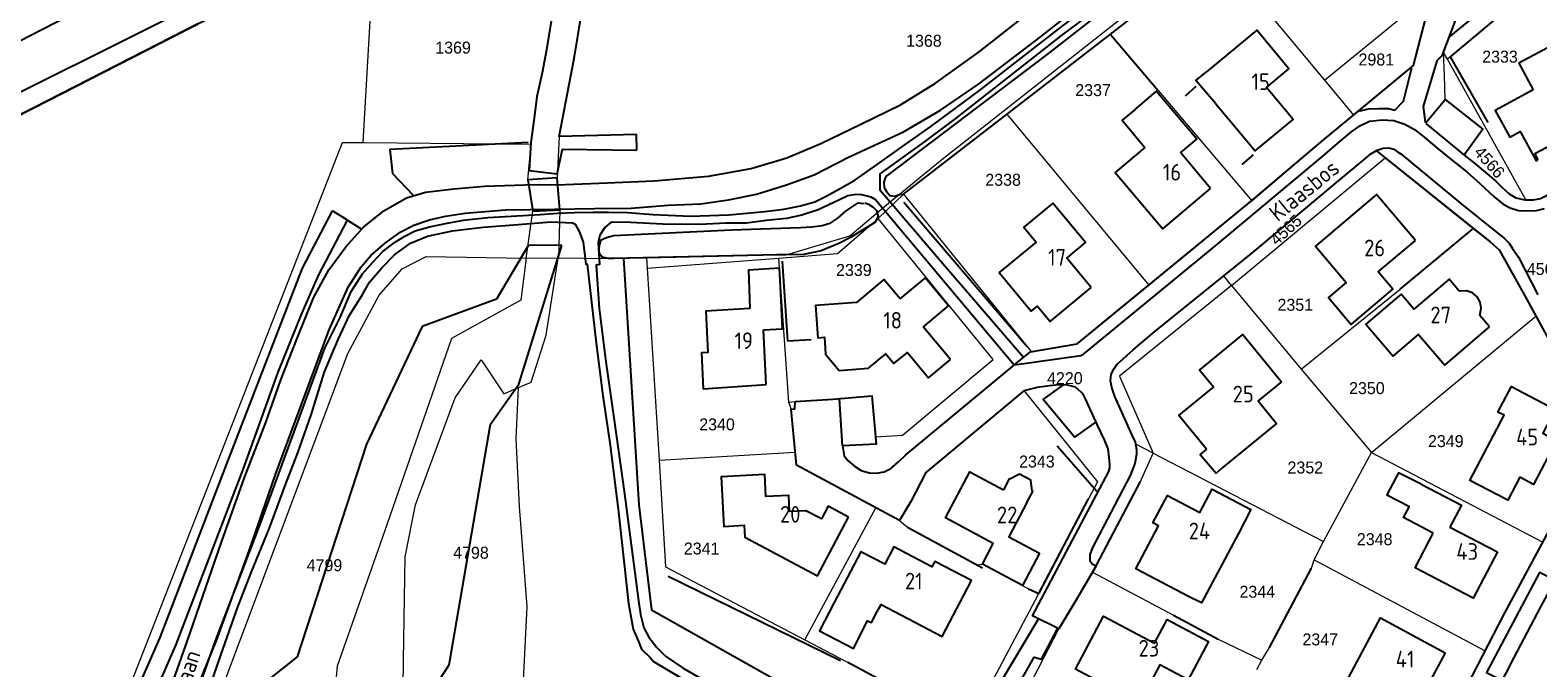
# Model space of a CAD drawing. Header units: metres. Extents: x 233874 to 239264, y 443832 to 448222.
# Tile 123 of 195: x 236256 to 236482, y 445816 to 445912. Entities that reach past the tile are written whole.
import ezdxf
from ezdxf.enums import TextEntityAlignment as Align

# ---------------------------------------------------------------- set-up
doc = ezdxf.new("R2010")
doc.units = ezdxf.units.M
doc.header["$MEASUREMENT"] = 0
doc.linetypes.add('DGN3', pattern=[54.868356, 36.578904, -18.289452])
for name, color, linetype in [('DAKRAND', 4, 'Continuous'), ('Goud-kadastrale grenzen', 13, 'Continuous'), ('HEG', 253, 'Continuous'), ('HEK', 253, 'Continuous'), ('HOOFDGEBOUW', 4, 'Continuous'), ('HUISNUMMER', 253, 'Continuous'), ('INSTEEKSLOOT', 153, 'Continuous'), ('KANTVERH', 253, 'Continuous'), ('KANTWATER', 153, 'Continuous'), ('KNTONVERHARD', 253, 'Continuous'), ('KUNSTWERK', 253, 'Continuous'), ('MUUR', 253, 'Continuous'), ('OVLIJNOBJ', 253, 'Continuous'), ('RASTER', 253, 'Continuous'), ('STRAATNAAM', 253, 'Continuous')]:
    doc.layers.add(name, color=color, linetype=linetype)
for name, color, linetype, lineweight in [('G01 kadestrale perceelsgrens', 73, 'Continuous', 0), ('G02 kadestrale sectiegrens', 73, 'DGN3', 30), ('Z01 perceelnummer', 73, 'Continuous', 13)]:
    doc.layers.add(name, color=color, linetype=linetype, lineweight=lineweight)
doc.styles.get("Standard").update_dxf_attribs({"font": 'iso.shx'})
doc.styles.add('Styledgn001', font='dgn001.shx')

# ---------------------------------------------------------------- blocks, each defined once
blk = doc.blocks.new('A$C1532452F')
at = {"layer": 'G01 kadestrale perceelsgrens'}
for p, q in [((236305.701, 445895.221), (236307.6, 445927.414)), ((236418.034, 445911.492), (236434.134, 445923.949)), ((236434.134, 445923.949), (236450.262, 445904.574)), ((236450.262, 445904.574), (236465.917, 445917.377)), ((236480.449, 445917.588), (236469.131, 445908.104)), ((236418.034, 445911.492), (236418.116, 445911.402)), ((236418.116, 445911.402), (236425.226, 445903.014)), ((236468.262, 445905.319), (236468.15, 445908.761)), ((236468.713, 445907.754), (236468.15, 445908.761)), ((236469.131, 445908.104), (236468.713, 445907.754)), ((236480.53, 445886.616), (236468.713, 445907.754)), ((236450.262, 445904.574), (236454.605, 445899.331)), ((236468.382, 445901.66), (236468.262, 445905.319)), ((236425.226, 445903.014), (236439.304, 445886.468)), ((236474.062, 445897.218), (236468.382, 445901.66)), ((236386.969, 445887.455), (236402.487, 445899.463)), ((236402.487, 445899.463), (236423.842, 445873.781)), ((236471.315, 445893.47), (236474.062, 445897.218)), ((236305.701, 445895.221), (236330.999, 445894.962)), ((236436.256, 445873.733), (236459.376, 445892.901)), ((236459.376, 445892.901), (236458.066, 445893.949)), ((236459.376, 445892.901), (236472.616, 445882.311)), ((236471.168, 445893.367), (236471.315, 445893.47)), ((236383.138, 445883.771), (236386.969, 445887.455)), ((236386.969, 445887.455), (236406.128, 445863.791)), ((236461.604, 445873.189), (236472.434, 445882.153)), ((236472.434, 445882.153), (236472.616, 445882.311)), ((236330.231, 445877.83), (236335.064, 445877.903)), ((236335.058, 445877.847), (236335.064, 445877.903)), ((236335.064, 445877.903), (236342.582, 445877.794)), ((236348.331, 445877.884), (236348.403, 445876.353)), ((236348.403, 445876.353), (236368.148, 445877.82)), ((236348.403, 445876.353), (236350.225, 445847.465)), ((236368.148, 445877.82), (236369.687, 445856.191)), ((236436.256, 445873.733), (236435.102, 445875.159)), ((236436.256, 445873.733), (236446.744, 445861.154)), ((236446.744, 445861.154), (236461.604, 445873.189)), ((236457.306, 445848.636), (236482.007, 445869.113)), ((236446.744, 445861.154), (236457.306, 445848.636)), ((236369.687, 445856.191), (236370.674, 445856.273)), ((236369.687, 445856.191), (236370.082, 445855.136)), ((236370.082, 445855.136), (236370.674, 445848.664)), ((236424.499, 445848.54), (236421.87, 445849.889)), ((236350.225, 445847.465), (236370.674, 445848.664)), ((236422.527, 445844.165), (236424.499, 445848.54)), ((236424.499, 445848.54), (236450.113, 445835.24)), ((236450.113, 445835.24), (236457.306, 445848.636)), ((236457.306, 445848.636), (236483.079, 445835.144)), ((236372.123, 445820.451), (236382.776, 445840.313)), ((236382.776, 445840.313), (236386.363, 445838.389)), ((236414.745, 445841.656), (236407.323, 445827.424)), ((236386.363, 445838.389), (236387.543, 445837.399)), ((236387.543, 445837.399), (236397.99, 445831.753)), ((236448.69, 445832.484), (236450.113, 445835.24)), ((236397.99, 445831.753), (236398.811, 445831.844)), ((236398.811, 445831.844), (236407.265, 445827.318)), ((236441.99, 445819.324), (236448.274, 445831.268)), ((236448.274, 445831.268), (236448.69, 445832.484)), ((236448.69, 445832.484), (236474.4, 445818.821)), ((236415.347, 445830.636), (236427.532, 445824.174)), ((236400.976, 445815.509), (236407.265, 445827.318)), ((236407.323, 445827.424), (236407.265, 445827.318)), ((236427.532, 445824.174), (236434.141, 445820.636)), ((236405.583, 445813.022), (236410.359, 445822.225)), ((236434.141, 445820.636), (236440.819, 445817.415)), ((236440.819, 445817.415), (236441.99, 445819.324)), ((236440.086, 445816.037), (236440.819, 445817.415))]:
    blk.add_line(p, q, dxfattribs=at)
at = {"layer": 'G01 kadestrale perceelsgrens', "flags": 128}
for points in [[(236369.303, 445878.35), (236378.883, 445881.199), (236384.69, 445886.115), (236392.739, 445892.684), (236476.022, 445958.26), (236485.369, 445966.162), (236495.435, 445975.164), (236500.629, 445981.361), (236507.265, 446000)], [(236343.24, 445943.155), (236337.415, 445907.844), (236335.206, 445896.1)], [(236330.999, 445894.962), (236330.952, 445895.238), (236331.427, 445898.893), (236331.839, 445902.148), (236332.614, 445905.693), (236333.284, 445909.14), (236333.983, 445913.443), (236336.114, 445922.876), (236338.809, 445938.577)], [(236454.605, 445899.331), (236463.633, 445906.773), (236465.502, 445913.934), (236465.917, 445917.377)], [(236402.487, 445899.463), (236409.386, 445904.801), (236418.034, 445911.492)], [(236439.304, 445886.468), (236450.016, 445895.548), (236454.605, 445899.331)], [(236261.377, 445789.789), (236302.628, 445895.218), (236305.701, 445895.221)], [(236330.231, 445877.83), (236331.242, 445884.875), (236330.501, 445889.602), (236330.999, 445894.962)], [(236335.206, 445896.1), (236334.901, 445889.927), (236335.272, 445885.115), (236335.064, 445877.903)], [(236458.066, 445893.949), (236457.229, 445893.531), (236456.449, 445892.865), (236453.863, 445890.713), (236439.535, 445878.733), (236435.102, 445875.159)], [(236474.307, 445890.847), (236472.842, 445892.063), (236471.168, 445893.367)], [(236480.53, 445886.616), (236481.68, 445886.601), (236482.721, 445886.775), (236483.311, 445887.088), (236493.899, 445892.802)], [(236480.53, 445886.616), (236480.336, 445886.619), (236478.986, 445886.885), (236477.976, 445887.508), (236476.908, 445888.478), (236475.939, 445889.45), (236474.415, 445890.757), (236474.307, 445890.847)], [(236423.842, 445873.781), (236438.983, 445886.196), (236439.304, 445886.468)], [(236368.148, 445877.82), (236377.032, 445878.516), (236383.138, 445883.771)], [(236382.729, 445850.985), (236386.821, 445851.242), (236400.434, 445862.603), (236383.138, 445883.771)], [(236472.616, 445882.311), (236475.163, 445880.274), (236476.485, 445879.112), (236480.593, 445871.695), (236482.007, 445869.113)], [(236348.331, 445877.884), (236367.901, 445878.345), (236369.303, 445878.35)], [(236277.316, 445792.35), (236282.415, 445807.617), (236303.421, 445863.506), (236308.112, 445872.249), (236311.606, 445876.228), (236315.218, 445878.102), (236330.231, 445877.83)], [(236330.231, 445877.83), (236329.435, 445871.5), (236319.008, 445865.742), (236308.906, 445836.77), (236301.82, 445816.511), (236301.231, 445809.974), (236296.572, 445810.02), (236291.544, 445809.08), (236286.073, 445807.67), (236281.338, 445801.875), (236277.599, 445793.019), (236277.316, 445792.35)], [(236329.098, 445858.407), (236330.965, 445859.194), (236333.212, 445866.272), (236335.058, 445877.847)], [(236342.582, 445877.794), (236343.386, 445877.767), (236348.133, 445877.879), (236348.331, 445877.884)], [(236406.128, 445863.791), (236413.065, 445864.945), (236423.842, 445873.781)], [(236418.405, 445858.001), (236418.274, 445858.381), (236418.057, 445859.394), (236418.191, 445860.395), (236418.622, 445861.236), (236419.048, 445861.925), (236421.484, 445864.056), (236424.746, 445866.812), (236435.102, 445875.159)], [(236436.256, 445873.733), (236419.41, 445860.123), (236424.499, 445848.54)], [(236482.007, 445869.113), (236489.335, 445855.731), (236491.935, 445851.765)], [(236322.36, 445775.537), (236322.526, 445783.914), (236322.556, 445796.245), (236322.224, 445801.788), (236321.486, 445804.173), (236319.709, 445806.269), (236315.498, 445808.254), (236311.675, 445809.055), (236311.8, 445817.428), (236312.032, 445832.949), (236313.606, 445840.784), (236319.532, 445856.827), (236323.467, 445862.547), (236326.876, 445857.47), (236329.098, 445858.407)], [(236322.36, 445775.537), (236328.629, 445802.492), (236329.644, 445810.378), (236330.394, 445825.474), (236329.243, 445840.491), (236328.744, 445850.668), (236329.098, 445858.407)], [(236386.363, 445838.389), (236388.07, 445841.249), (236390.329, 445845.598), (236405.031, 445857.924)], [(236405.031, 445857.924), (236416.106, 445844.242), (236414.745, 445841.656)], [(236418.405, 445858.001), (236418.732, 445857.057), (236421.351, 445851.235), (236421.818, 445850.163), (236421.87, 445849.889)], [(236370.674, 445856.273), (236376.319, 445856.635), (236382.171, 445857.141), (236382.729, 445850.985)], [(236350.225, 445847.465), (236351.183, 445831.426), (236372.123, 445820.451)], [(236370.674, 445848.664), (236370.853, 445846.711), (236382.776, 445840.313)], [(236415.347, 445830.636), (236415.962, 445831.703), (236422.527, 445844.165)], [(236474.4, 445818.821), (236477.246, 445824.34), (236482.583, 445834.221), (236483.079, 445835.144)], [(236410.359, 445822.225), (236413.022, 445826.621), (236415.347, 445830.636)], [(236372.123, 445820.451), (236396.676, 445807.582), (236400.976, 445815.509)], [(236465.744, 445802.343), (236471.633, 445813.456), (236474.4, 445818.821)]]:
    blk.add_lwpolyline(points, dxfattribs=at)
at = {"layer": 'G02 kadestrale sectiegrens', "flags": 128}
blk.add_lwpolyline([(236199.451, 445871.651), (236227.559, 445885.913), (236256.192, 445900.441), (236284.033, 445914.635), (236307.6, 445927.414)], dxfattribs=at)
at = {"layer": 'G01 kadestrale perceelsgrens', "style": 'Styledgn001'}
for s, rotation, p in [('4566', 311.79996, (236475.053, 445892.266)), ('4565', 42.21925, (236444.436, 445882.094))]:
    blk.add_text(s, height=1.8, rotation=rotation, dxfattribs=at).set_placement(p, align=Align.MIDDLE_CENTER)
at = {"layer": 'Z01 perceelnummer', "linetype": 'Continuous', "lineweight": 13, "style": 'Styledgn001'}
for s, p in [('1369', (236319.234, 445909.477)), ('1368', (236390.019, 445910.504)), ('2981', (236458.035, 445907.691)), ('2333', (236476.625, 445908.114)), ('2337', (236415.449, 445903.09)), ('2338', (236401.927, 445889.611)), ('2339', (236379.488, 445876.059)), ('4567', (236483.331, 445876.21)), ('2351', (236445.851, 445870.828)), ('4220', (236411.21, 445859.799)), ('2350', (236456.613, 445858.305)), ('2340', (236358.918, 445852.854)), ('2349', (236468.475, 445850.339)), ('2343', (236407.005, 445847.273)), ('2352', (236447.358, 445846.371)), ('2348', (236457.787, 445835.6)), ('4798', (236321.928, 445833.564)), ('2341', (236356.605, 445834.198)), ('4799', (236299.903, 445831.69)), ('2344', (236440.14, 445827.707)), ('2347', (236449.599, 445820.536))]:
    blk.add_text(s, height=1.8, dxfattribs=at).set_placement(p, align=Align.MIDDLE_CENTER)

msp = doc.modelspace()

# ---------------------------------------------------------------- linework, layer by layer
at = {"layer": 'DAKRAND'}
for points in [[(236433.91, 445901.05), (236430.92, 445904.52), (236432.5, 445905.82)], [(236421.76, 445900.18), (236419.8, 445898.55), (236423.24, 445894.47)], [(236368.44, 445873.6), (236368.3, 445876.31), (236363.67, 445876.05), (236363.85, 445870.29)], [(236432.5, 445849.13), (236431.55, 445848.35), (236433.94, 445845.51), (236434.83, 445846.28)], [(236464.78, 445843.87), (236461.35, 445845.57), (236459.63, 445842.26), (236463.02, 445840.51)], [(236437.31, 445836.48), (236431.74, 445826.06), (236429.81, 445826.99)], [(236376.55, 445826.09), (236374.33, 445821.81), (236379.45, 445819.17), (236381.55, 445823.34), (236382.16, 445823.06), (236383.06, 445824.81)]]:
    msp.add_lwpolyline(points, dxfattribs=at)
at = {"layer": 'HEG'}
for p, q in [((236387, 445886.26), (236405.52, 445864.54)), ((236461.6, 445873.19), (236472.43, 445882.15)), ((236387.54, 445837.4), (236398.85, 445831.28)), ((236377.49, 445817.31), (236351.58, 445829.98)), ((236397.36, 445807.02), (236378.59, 445817.09))]:
    msp.add_line(p, q, dxfattribs=at)
for points in [[(236501.5, 445928.04), (236489.47, 445925.16), (236469.13, 445908.1), (236474.79, 445898.24)], [(236405.74, 445828.13), (236407.32, 445827.42), (236414.74, 445841.66)]]:
    msp.add_lwpolyline(points, dxfattribs=at)
at = {"layer": 'HEK'}
for p, q in [((236416, 445842.76), (236410.05, 445849.59)), ((236415.96, 445831.7), (236422.57, 445844.25))]:
    msp.add_line(p, q, dxfattribs=at)
at = {"layer": 'HOOFDGEBOUW'}
for p, q in [((236433.12, 445888.3), (236428.57, 445893.69)), ((236475.06, 445867.52), (236473.6, 445869.24)), ((236366.33, 445858.84), (236365.92, 445867.04)), ((236394.02, 445862.58), (236389.91, 445867.52)), ((236469.1, 445837.43), (236476.25, 445833.69))]:
    msp.add_line(p, q, dxfattribs=at)
for points in [[(236433.91, 445901.05), (236439.8, 445893.95), (236445.51, 445898.69), (236441.52, 445903.49), (236444.88, 445906.28), (236440.05, 445912.09), (236432.5, 445905.82)], [(236484.76, 445902.03), (236487.93, 445903.74), (236484.61, 445909.89), (236479.48, 445907.12), (236481.62, 445903.14)], [(236421.76, 445900.18), (236425.01, 445902.93), (236431.05, 445895.79), (236428.57, 445893.69)], [(236481.62, 445903.14), (236475.9, 445900.04), (236478.08, 445896.01), (236479.66, 445896.86), (236482.04, 445892.45), (236482.31, 445892.6)], [(236423.24, 445894.47), (236418.78, 445890.71), (236425.95, 445882.23), (236433.12, 445888.3)], [(236484.99, 445894.04), (236484.5, 445894.94), (236481.85, 445893.49), (236482.31, 445892.6)], [(236463.91, 445880.5), (236458.08, 445887.42), (236448.88, 445879.66), (236453.49, 445874.19), (236450.82, 445871.94), (236454.24, 445867.88), (236460.5, 445873.16), (236458.3, 445875.77), (236463.91, 445880.5)], [(236415.15, 445873.42), (236411.5, 445877.84), (236414.32, 445880.17), (236409.4, 445886.12), (236405.02, 445882.51), (236406.89, 445880.24), (236401.35, 445875.66), (236406.14, 445869.85), (236407.1, 445870.64), (236409, 445868.34), (236415.15, 445873.42)], [(236386.44, 445871.7), (236384.02, 445874.61), (236379.87, 445871.17), (236373.71, 445870.72), (236374.07, 445865.86), (236375.06, 445865.94), (236375.25, 445863.4), (236377.27, 445860.97), (236381.69, 445861.3), (236384.28, 445863.45), (236385.51, 445861.98), (236387.54, 445863.67), (236390.72, 445859.84), (236394.02, 445862.58)], [(236386.44, 445871.7), (236390.28, 445874.89), (236393.73, 445870.7), (236389.91, 445867.52)], [(236470.5, 445872.86), (236468.97, 445874.67), (236463.69, 445870.16), (236461.75, 445872.43), (236456.46, 445867.92), (236460.57, 445863.1), (236464.39, 445866.36), (236468.31, 445861.77), (236475.06, 445867.52)], [(236365.92, 445867.04), (236368.76, 445867.23), (236368.44, 445873.6)], [(236473.6, 445869.24), (236473.81, 445870.3), (236473.66, 445871.23), (236473.19, 445872.02), (236472.47, 445872.61), (236471.58, 445872.91), (236470.5, 445872.86)], [(236363.85, 445870.29), (236357.23, 445869.85), (236357.54, 445863.66), (236356.58, 445863.59), (236356.85, 445858.21), (236366.33, 445858.84)], [(236432.5, 445849.13), (236428.35, 445854.21), (236433.55, 445858.45), (236431.45, 445861.01), (236437.98, 445866.35), (236443.78, 445859.24)], [(236443.78, 445859.24), (236440.26, 445856.37), (236443.03, 445852.98), (236434.83, 445846.28)], [(236485.12, 445850.44), (236481.66, 445843.83), (236479.61, 445844.9), (236477.8, 445841.44), (236472.11, 445844.41), (236477.25, 445854.23), (236476.32, 445854.71), (236478.33, 445858.54), (236484.94, 445855.09), (236483.07, 445851.51), (236485.12, 445850.44)], [(236378.7, 445838.92), (236375.63, 445840.55), (236374.61, 445838.64), (236372.28, 445839.88), (236369.82, 445839.75), (236369.69, 445842.19), (236366.26, 445842.01), (236366.09, 445845.3), (236359.55, 445844.95), (236359.94, 445837.53), (236363.02, 445837.69), (236363.12, 445835.89), (236374.01, 445830.1), (236378.7, 445838.92)], [(236407.39, 445833.52), (236404.83, 445828.63), (236398.81, 445831.84), (236400.44, 445834.97), (236393.28, 445838.8), (236396.9, 445845.72), (236401.97, 445843.01)], [(236405.51, 445841.12), (236406.38, 445842.78), (236406.3, 445842.84), (236406.11, 445844.47), (236404.39, 445845.36), (236402.93, 445844.62), (236402.85, 445844.66), (236401.97, 445843.01)], [(236429.81, 445826.99), (236421.89, 445831.16), (236425.29, 445837.62), (236424.45, 445838.06), (236426.62, 445842.19), (236431.49, 445839.63), (236433.33, 445843.13), (236439.18, 445840.05), (236437.31, 445836.48)], [(236464.78, 445843.87), (236470.82, 445840.71), (236469.1, 445837.43)], [(236405.51, 445841.12), (236402.81, 445835.97), (236407.39, 445833.52)], [(236466.59, 445836.52), (236462.14, 445838.84), (236463.02, 445840.51)], [(236476.25, 445833.69), (236472.6, 445826.73), (236463.86, 445831.3), (236466.59, 445836.52)], [(236383.06, 445824.81), (236383.57, 445825.79), (236392.79, 445820.98), (236397.18, 445829.38), (236391.66, 445832.27), (236391.23, 445831.44), (236385.5, 445834.43), (236384.14, 445831.83), (236380.53, 445833.72), (236376.55, 445826.09)], [(236417.21, 445813.72), (236412.79, 445816.07), (236417.01, 445824.04), (236424.71, 445819.96), (236426.59, 445823.51), (236432.79, 445820.22), (236429.74, 445814.47), (236425.48, 445816.73), (236422.42, 445810.96)], [(236468.4, 445818.53), (236463.21, 445808.89), (236453.49, 445814.12), (236458.68, 445823.76), (236468.4, 445818.53)]]:
    msp.add_lwpolyline(points, dxfattribs=at)
at = {"layer": 'INSTEEKSLOOT'}
for p, q in [((236346.87, 445894.06), (236346.81, 445896.43)), ((236330.56, 445879.8), (236325.77, 445871.67)), ((236329.13, 445858.91), (236335.58, 445879.76)), ((236335.58, 445879.76), (236330.56, 445879.8)), ((236325.77, 445871.67), (236314.59, 445867.57)), ((236314.59, 445867.57), (236306.23, 445849.89)), ((236324.86, 445852.87), (236329.13, 445858.91)), ((236318.67, 445816.7), (236324.86, 445852.87)), ((236306.23, 445849.89), (236295.78, 445817.9)), ((236295.78, 445817.9), (236281.95, 445806.95)), ((236313.22, 445808.48), (236318.67, 445816.7))]:
    msp.add_line(p, q, dxfattribs=at)
for points in [[(236275.22, 445820.83), (236285.21, 445846.95), (236296.61, 445876.34), (236301.12, 445884.93)], [(236277.63, 445819.78), (236287.68, 445846.07), (236292.93, 445860.72), (236296.55, 445869.62), (236299.01, 445875.25), (236303.35, 445883.53), (236301.12, 445884.93)], [(236203.21, 445738.4), (236204.4, 445739.34), (236206.35, 445741.78), (236207.44, 445742.76), (236232.43, 445763.39), (236243.8, 445772.46), (236250.11, 445777.62), (236253.85, 445780.92), (236257.33, 445784.12), (236259.32, 445786.57), (236260.96, 445789.03), (236262.68, 445792.19), (236265.26, 445797.13), (236268.3, 445803.71), (236271.67, 445812.7), (236275.22, 445820.83)], [(236203.21, 445738.4), (236204.51, 445736.15), (236206.27, 445737.47), (236208.27, 445739.97), (236209.19, 445740.8), (236234.07, 445761.33), (236245.41, 445770.38), (236251.83, 445775.63), (236255.61, 445778.96), (236259.07, 445782.33), (236261.54, 445785.39), (236263.22, 445787.67), (236264.98, 445790.92), (236267.62, 445795.97), (236270.73, 445802.71), (236274.11, 445811.72), (236277.63, 445819.78)]]:
    msp.add_lwpolyline(points, dxfattribs=at)
at = {"layer": 'KANTVERH'}
for p, q in [((236483.93, 445923.32), (236468.95, 445911.07)), ((236377.28, 445856.7), (236377.74, 445849.65)), ((236397.36, 445807.02), (236407.18, 445823.55))]:
    msp.add_line(p, q, dxfattribs=at)
for points in [[(236064.66, 445812.58), (236088.32, 445825.06), (236115.3, 445839.13), (236147.34, 445855.7), (236179.39, 445872.31), (236205.91, 445885.9), (236236.2, 445901.32), (236300.29, 445934.3), (236333.86, 445951.12), (236369.98, 445969.46), (236389.28, 445979.22), (236411.12, 445990.04), (236429.73, 445999.29)], [(236463.05, 445927.01), (236471.25, 445917.16), (236467.88, 445908.22), (236467.15, 445907.5), (236465.07, 445900.64), (236465.38, 445898.26), (236465.58, 445898.31), (236468.38, 445901.66), (236474.06, 445897.22), (236471.32, 445893.47)], [(236403.55, 445861.75), (236406.03, 445863.78), (236413.07, 445864.95), (236438.98, 445886.2), (236450.02, 445895.55), (236463.63, 445906.77), (236465.5, 445913.93), (236465.92, 445917.38), (236462.64, 445921.23)], [(236455.39, 445899.91), (236456.87, 445900.29), (236458.41, 445900.33), (236459.86, 445900.31), (236460.81, 445900.09), (236462.12, 445901.41), (236463.39, 445906.42)], [(236465.48, 445898.06), (236471.17, 445893.37), (236472.84, 445892.06), (236474.42, 445890.76), (236475.94, 445889.45), (236476.91, 445888.48), (236477.98, 445887.51), (236478.99, 445886.89), (236480.34, 445886.62), (236481.68, 445886.6), (236482.72, 445886.78), (236483.31, 445887.09), (236493.92, 445892.82), (236505.67, 445899.12), (236516.67, 445905.3), (236519.52, 445906.56)], [(236433.93, 445879.73), (236449.97, 445893.16), (236452.56, 445895.36), (236454.36, 445896.85), (236455.64, 445897.77), (236457.01, 445898.4), (236458.9, 445898.6), (236460.69, 445898.54), (236462.3, 445897.98), (236463.76, 445897.17), (236465.18, 445896.06), (236467.11, 445894.41), (236469.29, 445892.67), (236471.63, 445890.79), (236473.61, 445889.04), (236475.75, 445887.06), (236477.12, 445885.94), (236478.17, 445885.42), (236479.43, 445885), (236480.82, 445884.94), (236482.12, 445885.02), (236483.3, 445885.3)], [(236415.24, 445834.04), (236421.15, 445845.26), (236421.76, 445847), (236422.01, 445848.45), (236422.03, 445849.05), (236421.82, 445850.16), (236421.35, 445851.23), (236418.73, 445857.06), (236418.27, 445858.38), (236418.06, 445859.39), (236418.19, 445860.4), (236418.62, 445861.24), (236419.05, 445861.92), (236421.48, 445864.06), (236424.75, 445866.81), (236439.54, 445878.73), (236453.86, 445890.71), (236456.45, 445892.86), (236457.23, 445893.53), (236458.16, 445894.05), (236459.05, 445894.37), (236459.9, 445894.39), (236460.65, 445894.21), (236461.2, 445893.83), (236461.71, 445893.49), (236470.74, 445886.04), (236476.12, 445881.74), (236477.24, 445880.82), (236478, 445880.09), (236478.52, 445879.31), (236479.4, 445877.99), (236482.32, 445872.33)], [(236458.07, 445893.95), (236475.16, 445880.27), (236476.48, 445879.11), (236480.59, 445871.7), (236489.33, 445855.73), (236491.86, 445851.87)], [(236370.67, 445856.27), (236376.32, 445856.64), (236382.17, 445857.14), (236382.83, 445849.88), (236377.79, 445849.64), (236378.04, 445848.13), (236378.62, 445847.4), (236379.6, 445846.57), (236380.58, 445845.93), (236381.83, 445845.58), (236382.88, 445845.5), (236384.05, 445845.71), (236385.07, 445846.23), (236386.21, 445847.25), (236387.3, 445848.27), (236403.65, 445861.79), (236413.61, 445863.22), (236414.02, 445863.4), (236433.93, 445879.73)], [(236415.24, 445834.04), (236414.96, 445833.29), (236414.94, 445832.79), (236414.98, 445832.39), (236415.32, 445831.92), (236415.91, 445831.6), (236413.02, 445826.62), (236410.3, 445822.14), (236406.35, 445824.08), (236417.8, 445845.77), (236417.96, 445846.32), (236417.98, 445846.87), (236417.87, 445847.88), (236417.71, 445849.2), (236417.15, 445850.52), (236416.12, 445852.72), (236414.29, 445856.71), (236414.01, 445857.27), (236413.67, 445857.68), (236412.79, 445858.47), (236411.6, 445858.76), (236410.29, 445858.8), (236408.88, 445858.65), (236407.06, 445858.41), (236405.03, 445857.92), (236390.33, 445845.6), (236388.07, 445841.25), (236386.36, 445838.39), (236370.85, 445846.71), (236370.08, 445855.14), (236370.64, 445855.17), (236370.67, 445856.27)], [(236415.99, 445853.28), (236412.64, 445850.93), (236407.95, 445856.57), (236410.94, 445858.73)], [(236433.5, 445740.88), (236436.57, 445746.86), (236440.34, 445754.17), (236444.2, 445761.39), (236445.23, 445763.47), (236450.07, 445772.58), (236454.44, 445781), (236461.3, 445793.85), (236465.49, 445801.86), (236471.63, 445813.46), (236477.25, 445824.34), (236482.58, 445834.22), (236485.77, 445840.17), (236487.54, 445843.5), (236488.88, 445845.77), (236490.01, 445848.23), (236491.59, 445851.06), (236492.11, 445852.11), (236492.93, 445852.93)], [(236467.05, 445795.38), (236469.7, 445800.57), (236475.18, 445810.85), (236478.74, 445817.8), (236482.74, 445825.41), (236485.32, 445830.16), (236486.98, 445833.63), (236488.74, 445836.66), (236490.46, 445839.78), (236491.81, 445841.61), (236492.43, 445842.62), (236493.01, 445843.58), (236493.64, 445844.44)], [(236484.94, 445829.45), (236482.57, 445830.59), (236474.62, 445815.57), (236476.99, 445814.38)], [(236451.96, 445776.47), (236427.79, 445789), (236398.78, 445804.02), (236406.59, 445817.89), (236407.68, 445817.55), (236410.1, 445822.14)]]:
    msp.add_lwpolyline(points, dxfattribs=at)
at = {"layer": 'KANTWATER'}
for points in [[(236056.97, 445800.91), (236186.01, 445868.77), (236338.32, 445944.93), (236455.2, 446004.19), (236492.96, 446022.63)], [(236346.81, 445896.43), (236335.21, 445896.1), (236337.42, 445907.84), (236343.24, 445943.16), (236371.52, 445958.34), (236455.34, 446000.82), (236493.92, 446020.06)], [(236472.58, 445957.9), (236470.9, 445956.46), (236458.51, 445947.4), (236408.45, 445908.4), (236384.5, 445890.26), (236384.19, 445889.91), (236384.01, 445889.22), (236384.04, 445888.46), (236384.42, 445887.84), (236384.9, 445887.27), (236385.65, 445887.15), (236386.36, 445887.38), (236386.97, 445887.46), (236409.39, 445904.8), (236452.98, 445938.53), (236472.03, 445953.2), (236474.6, 445955.56)], [(236057.04, 445797.5), (236064.43, 445801.37), (236097.71, 445818.95), (236140.42, 445841.34), (236192.17, 445867.96), (236256.19, 445900.44), (236284.03, 445914.64), (236307.6, 445927.41), (236336.14, 445941.33), (236336.74, 445941.31), (236337.33, 445940.94), (236338.15, 445940.06), (236338.81, 445938.58), (236336.11, 445922.88), (236333.98, 445913.44), (236333.28, 445909.14), (236332.61, 445905.69), (236331.84, 445902.15), (236331.43, 445898.89), (236330.95, 445895.24), (236330.66, 445891.02), (236334.87, 445890.53), (236335.7, 445894.22), (236346.87, 445894.06)], [(236381.19, 445886.14), (236381.69, 445885.97), (236382.38, 445885.5), (236382.91, 445884.98), (236383.13, 445884.11), (236382.65, 445883.17), (236379, 445880.94), (236377.21, 445880.04), (236374.56, 445878.92), (236371.92, 445878.36), (236367.9, 445878.34), (236343.39, 445877.77), (236342.58, 445877.79), (236341.63, 445877.98), (236341.25, 445878.49), (236341.22, 445879.1), (236341.24, 445879.8), (236341.52, 445880.6), (236342.29, 445880.92), (236343.35, 445881.24), (236361.09, 445882.1), (236371.46, 445882.45), (236373.17, 445882.54), (236374.74, 445882.74), (236376.01, 445883.15), (236377.09, 445883.82), (236378.33, 445884.93), (236380.13, 445886.13), (236381.04, 445886.05)]]:
    msp.add_lwpolyline(points, dxfattribs=at)
at = {"layer": 'KNTONVERHARD'}
for points in [[(236315.11, 445887.73), (236319.35, 445888.24), (236323.94, 445888.64), (236330.03, 445888.83), (236336.12, 445888.88), (236342.41, 445889.17), (236349.47, 445889.48), (236357.64, 445890.16), (236364.06, 445891.3), (236369.4, 445892.93), (236374.5, 445895.07), (236380.54, 445897.98), (236386.52, 445900.9), (236391.76, 445904.14), (236398.31, 445908.85), (236404.82, 445913.96), (236411.33, 445919.07), (236420.06, 445926.02), (236457.18, 445955.69)], [(236375.44, 445887.19), (236377.34, 445888.23), (236379.65, 445889.56), (236383, 445891.91), (236387.02, 445894.75), (236391.04, 445897.63), (236398.36, 445903.01), (236409.67, 445911.78), (236427.28, 445925.37), (236456.9, 445948.86)], [(236404.98, 445862.91), (236392.85, 445877), (236383.42, 445887.98), (236383.45, 445890.49), (236390.26, 445895.44), (236394.8, 445898.81), (236410.66, 445911.25), (236429.45, 445925.34), (236457.98, 445948.12)], [(236318.11, 445884.16), (236321.04, 445884.61), (236327.14, 445885.11), (236334.54, 445885.21), (236340.48, 445885.31), (236346.01, 445885.37), (236351.56, 445885.79), (236356.49, 445886.02), (236360.64, 445886.59), (236364.84, 445887.45), (236369.36, 445888.86), (236373.54, 445890.38), (236378.66, 445893.02), (236386.93, 445896.81), (236392.53, 445900.09), (236398.24, 445903.97), (236407.49, 445911.05), (236422.63, 445922.96), (236440.3, 445936.9)], [(236254.32, 445775.62), (236258.8, 445780.1), (236263.73, 445786.06), (236266.73, 445789.99), (236269.41, 445795.03), (236271.84, 445799.72), (236274.66, 445807.22), (236279.27, 445820.24), (236284.45, 445835.15), (236287.9, 445844.89), (236291.1, 445853.14), (236293.33, 445859.55), (236295.86, 445865.9), (236298.27, 445871.85), (236300.58, 445876.1), (236303.11, 445879.53), (236305.78, 445882.51), (236308.83, 445884.97), (236312.26, 445886.92), (236315.11, 445887.73)], [(236403.61, 445861.76), (236382.67, 445886.65), (236382.08, 445887.02), (236380.68, 445887.37), (236379.82, 445887.4), (236378.56, 445887.19), (236377.23, 445886.53), (236374.11, 445885.12), (236371.67, 445884.3), (236369.34, 445883.78), (236366.31, 445883.48), (236363.33, 445883.08), (236360.26, 445883.08), (236356.39, 445882.91), (236350.75, 445882.95), (236345.93, 445883.21), (236343.02, 445883.26), (236342.04, 445882.44), (236341.29, 445881.31), (236341.05, 445880.21), (236341.24, 445876.88), (236340.74, 445876.8), (236341.22, 445870.25), (236342.21, 445862.27), (236343.34, 445854.18), (236345, 445842.41), (236347.13, 445826.34), (236347.41, 445824.27), (236347.94, 445822.29), (236348.65, 445820.86), (236349.85, 445819.31), (236351.17, 445818)], [(236313.55, 445881.95), (236315.68, 445882.53), (236318.37, 445883.09), (236320.8, 445883.56), (236324.48, 445883.94), (236332.35, 445884.38), (236334.97, 445884.59), (236337.49, 445884.71), (236340.26, 445884.76), (236342.67, 445884.73), (236345.48, 445884.69), (236349.3, 445884.41), (236354.92, 445884.17), (236360.71, 445884.37), (236366.11, 445884.84), (236368.94, 445885.2), (236371.47, 445885.72), (236373.6, 445886.3), (236375.44, 445887.19)], [(236255.19, 445771.57), (236258.93, 445775.01), (236262.58, 445778.96), (236266, 445783.22), (236269.12, 445787.79), (236272.04, 445792.37), (236274.16, 445797.08), (236276.63, 445803.03), (236279.76, 445810.77), (236283.65, 445820.4), (236288.59, 445833.86), (236292.55, 445845.34), (236300.63, 445867.05), (236303.46, 445873.49), (236305.42, 445876.54), (236306.89, 445878.25), (236309.07, 445880.14), (236311.39, 445881.77), (236313.33, 445882.81), (236315.67, 445883.59), (236318.11, 445884.16)], [(236281.77, 445810.75), (236284.39, 445818.31), (236286.83, 445825.27), (236288.93, 445830.68), (236291.61, 445837.17), (236294, 445843.68), (236295.88, 445848.6), (236297.93, 445854.31), (236299.91, 445860.73), (236301.98, 445865.59), (236303.67, 445869.26), (236305.58, 445872.26), (236306.65, 445874.23), (236308.54, 445876.38), (236310.41, 445878.33), (236312.84, 445880.11), (236315.39, 445881.13), (236319.14, 445881.96), (236323.78, 445882.51), (236329.02, 445882.88), (236333.97, 445883.27), (236337.18, 445883.16), (236337.58, 445882.94), (236338.24, 445881.76), (236338.79, 445880.24)], [(236249.36, 445765.63), (236258.98, 445773.6), (236265.1, 445778.88), (236267.39, 445781.16), (236268.95, 445782.97), (236269.85, 445784.15), (236271.47, 445787.36), (236272.89, 445790.68), (236274.27, 445794.21), (236275.81, 445798.33), (236279.38, 445808.57), (236283.5, 445820.35), (236290.34, 445838.12), (236295.88, 445853.22), (236299.98, 445864.3), (236302.25, 445868.9), (236303.94, 445872.82), (236305.64, 445875.48), (236307.16, 445877.23), (236308.67, 445878.84), (236310.42, 445880.19), (236311.97, 445881.15), (236313.55, 445881.95)], [(236338.79, 445880.24), (236339.07, 445878.16), (236339.18, 445876.95), (236339.39, 445876.95), (236340.74, 445865.08), (236341.73, 445857.15), (236342.8, 445850.07), (236344.07, 445840.12), (236344.91, 445832.35), (236345.6, 445825.94), (236346.33, 445822.09), (236347.12, 445820.2), (236347.58, 445819.08), (236348.85, 445817.83), (236349.38, 445817.21), (236378.71, 445799.72)], [(236351.17, 445818), (236353.82, 445816.2), (236379.47, 445801.35)]]:
    msp.add_lwpolyline(points, dxfattribs=at)
at = {"layer": 'KUNSTWERK'}
msp.add_lwpolyline([(236335.27, 445885.11), (236334.9, 445889.93), (236330.5, 445889.6), (236331.24, 445884.88), (236335.27, 445885.11)], dxfattribs=at)
at = {"layer": 'MUUR'}
for p, q in [((236429.36, 445902.23), (236430.97, 445903.66)), ((236437.87, 445891.93), (236439.58, 445893.37))]:
    msp.add_line(p, q, dxfattribs=at)
at = {"layer": 'OVLIJNOBJ'}
msp.add_line((236303.35, 445883.53), (236305.42, 445882.22), dxfattribs=at)
for points in [[(236330.55, 445895.2), (236309.74, 445894.15), (236310.12, 445890.56), (236313.18, 445887.34)], [(236344.85, 445877.82), (236347.16, 445840.77), (236349.09, 445824.97), (236382.26, 445806.29)]]:
    msp.add_lwpolyline(points, dxfattribs=at)
at = {"layer": 'RASTER'}
for p, q in [((236418.12, 445911.4), (236425.23, 445903.01)), ((236441.99, 445819.32), (236448.27, 445831.27)), ((236427.53, 445824.17), (236434.25, 445820.58))]:
    msp.add_line(p, q, dxfattribs=at)
msp.add_lwpolyline([(236368.73, 445877.37), (236369.53, 445865.42), (236373.06, 445865.6)], dxfattribs=at)

# ---------------------------------------------------------------- block references
at = {"layer": 'Goud-kadastrale grenzen', "linetype": 'Continuous'}
msp.add_blockref('A$C1532452F', (0, 0), dxfattribs=at)

# ---------------------------------------------------------------- texts
at = {"layer": 'HUISNUMMER'}
for s, p in [('15', (236439.27, 445903.11)), ('16', (236425.95, 445889.5)), ('26', (236456.2, 445878.12)), ('17', (236408.69, 445876.7)), ('18', (236383.91, 445867.25)), ('27', (236466.16, 445868.05)), ('19', (236361.55, 445864.18)), ('25', (236436.44, 445856.16)), ('45', (236479.05, 445849.7)), ('20', (236368.39, 445838.08)), ('22', (236401, 445838)), ('24', (236429.83, 445835.59)), ('43', (236470.06, 445832.5)), ('21', (236387.17, 445828.06)), ('23', (236422.29, 445817.96)), ('41', (236460.95, 445816.33))]:
    msp.add_text(s, height=2.5, dxfattribs=at).set_placement(p)
at = {"layer": 'STRAATNAAM'}
for s, rotation, p in [('Klaasbos', 39.1885, (236443.22, 445883.21)), ('Kerkhoflaan', 71.9822, (236276.13, 445802.38))]:
    msp.add_text(s, height=2.5, rotation=rotation, dxfattribs=at).set_placement(p)

doc.saveas('drawing.dxf')
